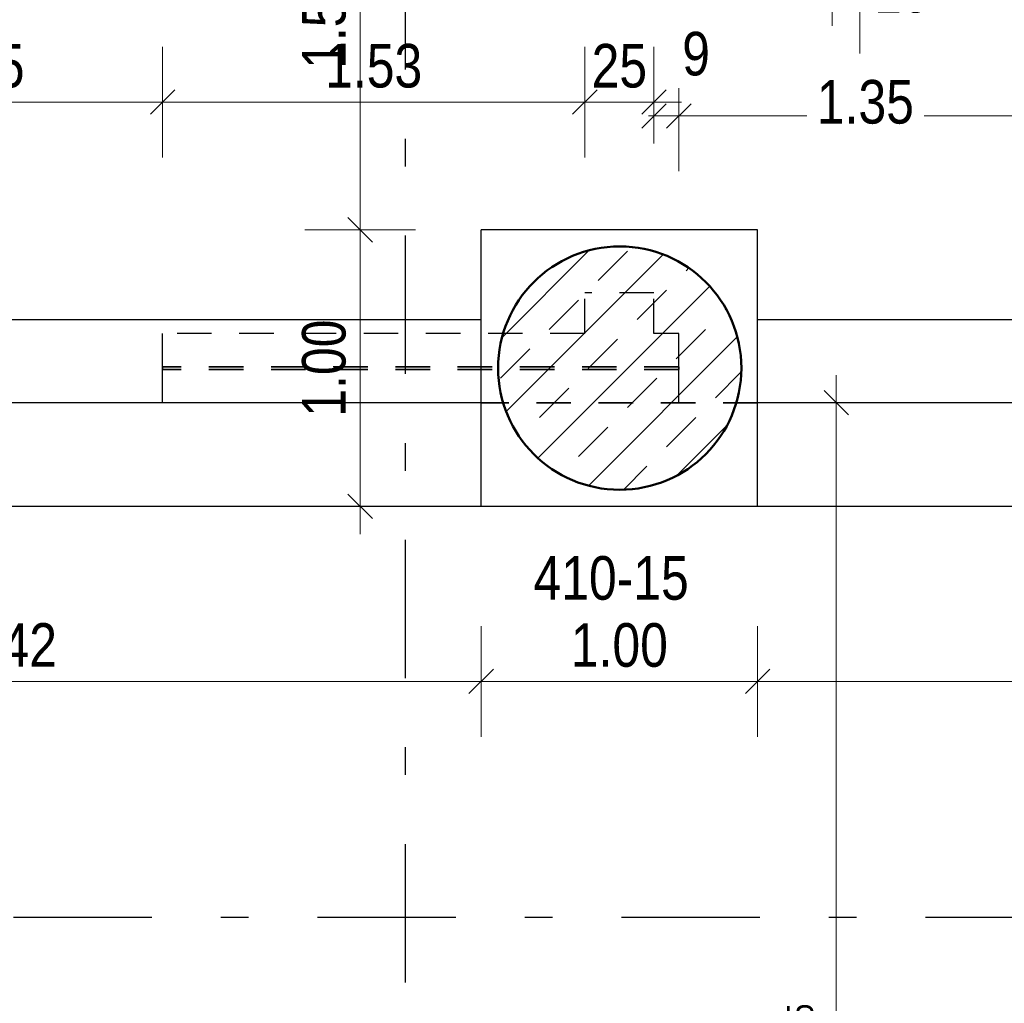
# Model space of a CAD drawing. Header units: millimetres. Extents: x -50 to 85, y 0 to 206.
# Tile 25 of 152: x 9.29 to 12.85, y 19.24 to 22.79. Entities that reach past the tile are written whole.
import ezdxf

# ---------------------------------------------------------------- set-up
doc = ezdxf.new("R2010")
doc.units = ezdxf.units.MM
doc.linetypes.add('DASHDOTX2', pattern=[2, 1, -0.5, 0, -0.5])
doc.linetypes.add('HIDDEN', pattern=[0.375, 0.25, -0.125])
for name, color, linetype, lineweight in [('Achsen', 7, 'Continuous', 20), ('Schraffuren', 7, 'Continuous', 20), ('Verdeckte Kanten', 7, 'Continuous', 20)]:
    doc.layers.add(name, color=color, linetype=linetype, lineweight=lineweight)
doc.styles.add('Arial Narrow', font='ARIALN.TTF')
doc.dimstyles.new('Arch_Strakon_dimstyle', dxfattribs={"dimtxt": 15.75, "dimasz": 1, "dimexe": 1.25, "dimexo": 0.0625, "dimgap": 1, "dimtad": 0, "dimdec": 5, "dimzin": 12, "dimdsep": 46, "dimtxsty": 'Arial Narrow', "dimblk": 'Arrowhead_Tick', "dimsah": 1, "dimcen": 0, "dimse1": 1, "dimse2": 1, "dimclrd": 6, "dimclrt": 2, "dimazin": 0, "dimtfac": 1, "dimtdec": 4, "dimtmove": 0, "dimatfit": 3, "dimldrblk": 'NONE', "dimfxl": 1, "dimtvp": 1, "dimtolj": 1, "dimtzin": 0, "dimlwd": 13, "dimarcsym": 2})

# ---------------------------------------------------------------- blocks, each defined once
blk = doc.blocks.new('Arrowhead_Tick')
at = {"color": 0, "linetype": 'Continuous', "lineweight": -2}
for p, q in [((0, 20), (0, -10)), ((-1, 0), (0, 0)), ((10, 0), (0, 0))]:
    blk.add_line(p, q, dxfattribs=at)
at = {"color": 2, "linetype": 'Continuous', "lineweight": 35}
blk.add_line((4.42, 4.42), (-4.42, -4.42), dxfattribs=at)
blk = doc.blocks.new('*D88')
at = {"color": 6, "linetype": 'Continuous', "lineweight": 13}
blk.add_line((7.5511, 20.4004), (10.9515, 20.4004), dxfattribs=at)
at = {"layer": 'Defpoints', "color": 0}
for p in [(7.5411, 21.033), (10.9615, 21.033), (10.9615, 20.4004)]:
    blk.add_point(p, dxfattribs=at)
at = {"color": 6, "lineweight": 13, "xscale": 0.01, "yscale": 0.01, "zscale": 0.01}
for p, rotation in [((10.9615, 20.4004), 359.9999999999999), ((7.5411, 20.4004), 179.9999999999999)]:
    blk.add_blockref('Arrowhead_Tick', p, dxfattribs=dict(at, rotation=rotation))
at = {"color": 2, "lineweight": 35, "insert": (9.2513, 20.5308), "char_height": 0.1575, "attachment_point": 5, "style": 'Arial Narrow'}
blk.add_mtext('\\A1;3.42', dxfattribs=at)
blk = doc.blocks.new('_None')
blk = doc.blocks.new('*D89')
at = {"color": 6, "linetype": 'Continuous', "lineweight": 13}
blk.add_line((10.9715, 20.4004), (11.9515, 20.4004), dxfattribs=at)
at = {"layer": 'Defpoints', "color": 0}
for p in [(10.9615, 21.033), (11.9615, 21.033), (11.9615, 20.4004)]:
    blk.add_point(p, dxfattribs=at)
at = {"color": 6, "lineweight": 13, "xscale": 0.01, "yscale": 0.01, "zscale": 0.01}
blk.add_blockref('Arrowhead_Tick', (11.9615, 20.4004), dxfattribs=at)
at = {"color": 6, "lineweight": 13, "xscale": 0.01, "yscale": 0.01, "zscale": 0.01, "rotation": 180}
blk.add_blockref('Arrowhead_Tick', (10.9615, 20.4004), dxfattribs=at)
at = {"color": 2, "lineweight": 35, "insert": (11.4615, 20.5308), "char_height": 0.1575, "attachment_point": 5, "style": 'Arial Narrow'}
blk.add_mtext('\\A1;1.00', dxfattribs=at)
blk = doc.blocks.new('*D90')
at = {"color": 6, "linetype": 'Continuous', "lineweight": 13}
blk.add_line((11.9715, 20.4004), (14.239, 20.4004), dxfattribs=at)
at = {"layer": 'Defpoints', "color": 0}
for p in [(11.9615, 21.033), (14.249, 21.033), (14.249, 20.4004)]:
    blk.add_point(p, dxfattribs=at)
at = {"color": 6, "lineweight": 13, "xscale": 0.01, "yscale": 0.01, "zscale": 0.01}
for p, rotation in [((14.249, 20.4004), 359.9999999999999), ((11.9615, 20.4004), 179.9999999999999)]:
    blk.add_blockref('Arrowhead_Tick', p, dxfattribs=dict(at, rotation=rotation))
at = {"color": 2, "lineweight": 35, "insert": (13.1052, 20.5308), "char_height": 0.1575, "attachment_point": 5, "style": 'Arial Narrow'}
blk.add_mtext('\\A1;2.29', dxfattribs=at)
blk = doc.blocks.new('*D179')
at = {"layer": 'Achsen', "color": 6, "linetype": 'Continuous', "lineweight": 13}
for p, q in [((12.2215, 22.8699), (12.2115, 22.8699)), ((12.2315, 22.8699), (12.3315, 22.8699)), ((12.3415, 22.8699), (12.3515, 22.8699))]:
    blk.add_line(p, q, dxfattribs=at)
at = {"layer": 'Defpoints', "color": 0}
for p in [(12.2315, 23.3302), (12.3315, 23.3302), (12.3315, 22.8699)]:
    blk.add_point(p, dxfattribs=at)
at = {"layer": 'Achsen', "color": 6, "lineweight": 13, "xscale": 0.01, "yscale": 0.01, "zscale": 0.01}
blk.add_blockref('Arrowhead_Tick', (12.2315, 22.8699), dxfattribs=at)
at = {"layer": 'Achsen', "color": 6, "lineweight": 13, "xscale": 0.01, "yscale": 0.01, "zscale": 0.01, "rotation": 180}
blk.add_blockref('Arrowhead_Tick', (12.3315, 22.8699), dxfattribs=at)
at = {"layer": 'Achsen', "color": 2, "lineweight": 35, "insert": (12.4832, 22.8961), "char_height": 0.1575, "attachment_point": 5, "style": 'Arial Narrow'}
blk.add_mtext('\\A1;10', dxfattribs=at)
blk = doc.blocks.new('*D194')
at = {"color": 6, "linetype": 'Continuous', "lineweight": 13}
blk.add_line((12.2463, 16.6614), (12.2463, 21.398), dxfattribs=at)
at = {"layer": 'Defpoints', "color": 0}
for p in [(6.9161, 21.408), (12.2463, 21.408), (11.589, 16.6514)]:
    blk.add_point(p, dxfattribs=at)
at = {"color": 6, "lineweight": 13, "xscale": 0.01, "yscale": 0.01, "zscale": 0.01}
for p, rotation in [((12.2463, 21.408), 89.99999999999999), ((12.2463, 16.6514), 270)]:
    blk.add_blockref('Arrowhead_Tick', p, dxfattribs=dict(at, rotation=rotation))
at = {"color": 2, "lineweight": 35, "insert": (12.1162, 19.0297), "char_height": 0.1575, "attachment_point": 5, "rotation": 90, "style": 'Arial Narrow'}
blk.add_mtext('\\A1;4.75{\\A1;\\H.6x;\\S5;}', dxfattribs=at)
blk = doc.blocks.new('*D298')
at = {"color": 6, "linetype": 'Continuous', "lineweight": 13}
blk.add_line((8.469, 22.4947), (9.799, 22.4947), dxfattribs=at)
at = {"layer": 'Defpoints', "color": 0}
for p in [(9.809, 22.4947), (9.809, 21.658), (8.459, 21.408)]:
    blk.add_point(p, dxfattribs=at)
at = {"color": 6, "lineweight": 13, "xscale": 0.01, "yscale": 0.01, "zscale": 0.01}
blk.add_blockref('Arrowhead_Tick', (9.809, 22.4947), dxfattribs=at)
at = {"color": 6, "lineweight": 13, "xscale": 0.01, "yscale": 0.01, "zscale": 0.01, "rotation": 180}
blk.add_blockref('Arrowhead_Tick', (8.459, 22.4947), dxfattribs=at)
at = {"color": 2, "lineweight": 35, "insert": (9.134, 22.6251), "char_height": 0.1575, "attachment_point": 5, "style": 'Arial Narrow'}
blk.add_mtext('\\A1;1.35', dxfattribs=at)
blk = doc.blocks.new('*D299')
at = {"color": 6, "linetype": 'Continuous', "lineweight": 13}
blk.add_line((9.819, 22.4947), (11.3265, 22.4947), dxfattribs=at)
at = {"layer": 'Defpoints', "color": 0}
for p in [(11.3365, 22.4947), (11.3365, 21.8052), (9.809, 21.658)]:
    blk.add_point(p, dxfattribs=at)
at = {"color": 6, "lineweight": 13, "xscale": 0.01, "yscale": 0.01, "zscale": 0.01}
blk.add_blockref('Arrowhead_Tick', (11.3365, 22.4947), dxfattribs=at)
at = {"color": 6, "lineweight": 13, "xscale": 0.01, "yscale": 0.01, "zscale": 0.01, "rotation": 180}
blk.add_blockref('Arrowhead_Tick', (9.809, 22.4947), dxfattribs=at)
at = {"color": 2, "lineweight": 35, "insert": (10.5727, 22.6251), "char_height": 0.1575, "attachment_point": 5, "style": 'Arial Narrow'}
blk.add_mtext('\\A1;1.53', dxfattribs=at)
blk = doc.blocks.new('*D300')
at = {"color": 6, "linetype": 'Continuous', "lineweight": 13}
blk.add_line((11.3465, 22.4947), (11.5765, 22.4947), dxfattribs=at)
at = {"layer": 'Defpoints', "color": 0}
for p in [(11.5865, 22.4947), (11.3365, 21.8052), (11.5865, 21.8052)]:
    blk.add_point(p, dxfattribs=at)
at = {"color": 6, "lineweight": 13, "xscale": 0.01, "yscale": 0.01, "zscale": 0.01}
blk.add_blockref('Arrowhead_Tick', (11.5865, 22.4947), dxfattribs=at)
at = {"color": 6, "lineweight": 13, "xscale": 0.01, "yscale": 0.01, "zscale": 0.01, "rotation": 180}
blk.add_blockref('Arrowhead_Tick', (11.3365, 22.4947), dxfattribs=at)
at = {"color": 2, "lineweight": 35, "insert": (11.4615, 22.6251), "char_height": 0.1575, "attachment_point": 5, "style": 'Arial Narrow'}
blk.add_mtext('\\A1;25', dxfattribs=at)
blk = doc.blocks.new('*D301')
at = {"color": 6, "linetype": 'Continuous', "lineweight": 13}
for p, q in [((11.5765, 22.4447), (11.5665, 22.4447)), ((11.5865, 22.4447), (11.6765, 22.4447)), ((11.6865, 22.4447), (11.6965, 22.4447))]:
    blk.add_line(p, q, dxfattribs=at)
at = {"layer": 'Defpoints', "color": 0}
for p in [(11.6765, 22.4447), (11.5865, 21.8052), (11.6765, 21.408)]:
    blk.add_point(p, dxfattribs=at)
at = {"color": 6, "lineweight": 13, "xscale": 0.01, "yscale": 0.01, "zscale": 0.01}
blk.add_blockref('Arrowhead_Tick', (11.5865, 22.4447), dxfattribs=at)
at = {"color": 6, "lineweight": 13, "xscale": 0.01, "yscale": 0.01, "zscale": 0.01, "rotation": 180}
blk.add_blockref('Arrowhead_Tick', (11.6765, 22.4447), dxfattribs=at)
at = {"color": 2, "lineweight": 35, "insert": (11.739, 22.6688), "char_height": 0.1575, "attachment_point": 5, "style": 'Arial Narrow'}
blk.add_mtext('\\A1;9', dxfattribs=at)
blk = doc.blocks.new('*D302')
at = {"color": 6, "linetype": 'Continuous', "lineweight": 13}
for p, q in [((11.6865, 22.4447), (12.1392, 22.4447)), ((13.0165, 22.4447), (12.5637, 22.4447))]:
    blk.add_line(p, q, dxfattribs=at)
at = {"layer": 'Defpoints', "color": 0}
for p in [(13.0265, 22.4447), (13.0265, 21.658), (11.6765, 21.408)]:
    blk.add_point(p, dxfattribs=at)
at = {"color": 6, "lineweight": 13, "xscale": 0.01, "yscale": 0.01, "zscale": 0.01}
blk.add_blockref('Arrowhead_Tick', (13.0265, 22.4447), dxfattribs=at)
at = {"color": 6, "lineweight": 13, "xscale": 0.01, "yscale": 0.01, "zscale": 0.01, "rotation": 180}
blk.add_blockref('Arrowhead_Tick', (11.6765, 22.4447), dxfattribs=at)
at = {"color": 2, "lineweight": 35, "insert": (12.3515, 22.4947), "char_height": 0.1575, "attachment_point": 5, "style": 'Arial Narrow'}
blk.add_mtext('\\A1;1.35', dxfattribs=at)
blk = doc.blocks.new('*D337')
at = {"color": 6, "linetype": 'Continuous', "lineweight": 13}
blk.add_line((10.5237, 21.043), (10.5237, 22.023), dxfattribs=at)
at = {"layer": 'Defpoints', "color": 0}
for p in [(10.5237, 22.033), (10.9615, 22.033), (10.9615, 21.033)]:
    blk.add_point(p, dxfattribs=at)
at = {"color": 6, "lineweight": 13, "xscale": 0.01, "yscale": 0.01, "zscale": 0.01}
for p, rotation in [((10.5237, 22.033), 90), ((10.5237, 21.033), 270)]:
    blk.add_blockref('Arrowhead_Tick', p, dxfattribs=dict(at, rotation=rotation))
at = {"color": 2, "lineweight": 35, "insert": (10.3933, 21.533), "char_height": 0.1575, "attachment_point": 5, "rotation": 90, "style": 'Arial Narrow'}
blk.add_mtext('\\A1;1.00', dxfattribs=at)
blk = doc.blocks.new('*D338')
at = {"color": 6, "linetype": 'Continuous', "lineweight": 13}
blk.add_line((10.5237, 22.043), (10.5237, 23.598), dxfattribs=at)
at = {"layer": 'Defpoints', "color": 0}
for p in [(7.2161, 23.608), (10.5237, 23.608), (10.9615, 22.033)]:
    blk.add_point(p, dxfattribs=at)
at = {"color": 6, "lineweight": 13, "xscale": 0.01, "yscale": 0.01, "zscale": 0.01}
for p, rotation in [((10.5237, 23.608), 90), ((10.5237, 22.033), 270)]:
    blk.add_blockref('Arrowhead_Tick', p, dxfattribs=dict(at, rotation=rotation))
at = {"color": 2, "lineweight": 35, "insert": (10.3933, 22.8205), "char_height": 0.1575, "attachment_point": 5, "rotation": 90, "style": 'Arial Narrow'}
blk.add_mtext('\\A1;1.57{\\A1;\\H.6x;\\S5;}', dxfattribs=at)
blk = doc.blocks.new('*D374')
at = {"color": 6, "linetype": 'Continuous', "lineweight": 13}
blk.add_line((10.6965, 22.9199), (12.2215, 22.9199), dxfattribs=at)
at = {"layer": 'Defpoints', "color": 0}
for p in [(10.6865, 23.608), (12.2315, 23.3302), (12.2315, 22.9199)]:
    blk.add_point(p, dxfattribs=at)
at = {"color": 6, "lineweight": 13, "xscale": 0.01, "yscale": 0.01, "zscale": 0.01}
blk.add_blockref('Arrowhead_Tick', (12.2315, 22.9199), dxfattribs=at)
at = {"color": 6, "lineweight": 13, "xscale": 0.01, "yscale": 0.01, "zscale": 0.01, "rotation": 180}
blk.add_blockref('Arrowhead_Tick', (10.6865, 22.9199), dxfattribs=at)
at = {"color": 2, "lineweight": 35, "insert": (11.459, 23.0503), "char_height": 0.1575, "attachment_point": 5, "style": 'Arial Narrow'}
blk.add_mtext('\\A1;1.54{\\A1;\\H.6x;\\S5;}', dxfattribs=at)

msp = doc.modelspace()

# ---------------------------------------------------------------- hatches: boundary and pattern name
at = {"layer": 'Schraffuren', "lineweight": 13}
h = msp.add_hatch(dxfattribs=at)
h.set_pattern_fill('bB', color=6, scale=0.01, angle=45, style=0, pattern_type=2)
h.set_pattern_definition([(45, (0, 0), (-0.1414214, 0.1414214), [0.15, -0.1]), (45, (-0.07071, 0.07071), (-0.1414214, 0.1414214), [])])
h.paths.add_polyline_path([(11.9028892, 21.5329653), (11.9028492, 21.5388978), (11.9027292, 21.5448291), (11.9025293, 21.5507583), (11.9022494, 21.5566843), (11.9018897, 21.562606), (11.9014502, 21.5685222), (11.9009309, 21.574432), (11.900332, 21.5803343), (11.8996535, 21.586228), (11.8988957, 21.5921119), (11.8980586, 21.5979852), (11.8971424, 21.6038466), (11.8961473, 21.6096951), (11.8950733, 21.6155296), (11.8939209, 21.6213492), (11.89269, 21.6271527), (11.891381, 21.6329391), (11.8899942, 21.6387072), (11.8885296, 21.6444562), (11.8869877, 21.6501849), (11.8853687, 21.6558923), (11.8836729, 21.6615773), (11.8819006, 21.667239), (11.8800522, 21.6728763), (11.8781278, 21.6784881), (11.876128, 21.6840734), (11.8740531, 21.6896313), (11.8719034, 21.6951607), (11.8696794, 21.7006607), (11.8673814, 21.7061301), (11.8650099, 21.7115681), (11.8625653, 21.7169735), (11.860048, 21.7223456), (11.8574585, 21.7276832), (11.8547973, 21.7329854), (11.8520649, 21.7382512), (11.8492617, 21.7434798), (11.8463882, 21.74867), (11.843445, 21.7538211), (11.8404327, 21.758932), (11.8373517, 21.7640018), (11.8342026, 21.7690296), (11.8309861, 21.7740145), (11.8277026, 21.7789555), (11.8243528, 21.7838519), (11.8209373, 21.7887026), (11.8174567, 21.7935069), (11.8139116, 21.7982638), (11.8103027, 21.8029724), (11.8066307, 21.807632), (11.8028962, 21.8122416), (11.7990998, 21.8168005), (11.7952424, 21.8213078), (11.7913245, 21.8257626), (11.7873469, 21.8301643), (11.7833103, 21.8345118), (11.7792155, 21.8388046), (11.7750632, 21.8430418), (11.7708541, 21.8472226), (11.766589, 21.8513463), (11.7622687, 21.855412), (11.757894, 21.8594192), (11.7534657, 21.863367), (11.7489845, 21.8672548), (11.7444514, 21.8710818), (11.739867, 21.8748473), (11.7352323, 21.8785507), (11.7305481, 21.8821912), (11.7258152, 21.8857683), (11.7210345, 21.8892812), (11.7162069, 21.8927293), (11.7113333, 21.8961121), (11.7064144, 21.8994288), (11.7014513, 21.9026789), (11.6964449, 21.9058618), (11.6913959, 21.9089768), (11.6863055, 21.9120236), (11.6811744, 21.9150014), (11.6760036, 21.9179098), (11.6707941, 21.9207482), (11.6655468, 21.9235161), (11.6602627, 21.926213), (11.6549426, 21.9288384), (11.6495877, 21.9313918), (11.6441988, 21.9338728), (11.638777, 21.9362809), (11.6333231, 21.9386157), (11.6278383, 21.9408768), (11.6223235, 21.9430637), (11.6167798, 21.9451761), (11.611208, 21.9472135), (11.6056093, 21.9491756), (11.5999846, 21.951062), (11.5943351, 21.9528724), (11.5886616, 21.9546065), (11.5829652, 21.956264), (11.5772471, 21.9578445), (11.5715081, 21.9593477), (11.5657494, 21.9607734), (11.559972, 21.9621214), (11.5541769, 21.9633913), (11.5483653, 21.964583), (11.5425381, 21.9656962), (11.5366964, 21.9667308), (11.5308413, 21.9676865), (11.5249738, 21.9685632), (11.5190951, 21.9693607), (11.5132062, 21.9700788), (11.5073081, 21.9707175), (11.5014019, 21.9712766), (11.4954887, 21.971756), (11.4895696, 21.9721557), (11.4836457, 21.9724755), (11.4777179, 21.9727154), (11.4717875, 21.9728753), (11.4658555, 21.9729553), (11.4599229, 21.9729553), (11.4539909, 21.9728753), (11.4480605, 21.9727154), (11.4421327, 21.9724755), (11.4362088, 21.9721557), (11.4302897, 21.971756), (11.4243765, 21.9712766), (11.4184703, 21.9707175), (11.4125722, 21.9700788), (11.4066833, 21.9693607), (11.4008046, 21.9685632), (11.3949371, 21.9676865), (11.389082, 21.9667308), (11.3832404, 21.9656962), (11.3774132, 21.964583), (11.3716015, 21.9633913), (11.3658064, 21.9621214), (11.360029, 21.9607734), (11.3542703, 21.9593477), (11.3485314, 21.9578445), (11.3428132, 21.956264), (11.3371168, 21.9546065), (11.3314434, 21.9528724), (11.3257938, 21.951062), (11.3201691, 21.9491756), (11.3145704, 21.9472135), (11.3089986, 21.9451761), (11.3034549, 21.9430637), (11.2979401, 21.9408768), (11.2924553, 21.9386157), (11.2870014, 21.9362809), (11.2815796, 21.9338728), (11.2761907, 21.9313918), (11.2708358, 21.9288384), (11.2655157, 21.926213), (11.2602316, 21.9235161), (11.2549843, 21.9207482), (11.2497748, 21.9179098), (11.244604, 21.9150014), (11.2394729, 21.9120236), (11.2343825, 21.9089768), (11.2293335, 21.9058618), (11.2243271, 21.9026789), (11.219364, 21.8994288), (11.2144452, 21.8961121), (11.2095715, 21.8927293), (11.2047439, 21.8892812), (11.1999632, 21.8857683), (11.1952303, 21.8821912), (11.1905461, 21.8785507), (11.1859114, 21.8748473), (11.181327, 21.8710818), (11.1767939, 21.8672548), (11.1723127, 21.863367), (11.1678844, 21.8594192), (11.1635097, 21.855412), (11.1591894, 21.8513463), (11.1549243, 21.8472226), (11.1507152, 21.8430418), (11.1465629, 21.8388046), (11.1424681, 21.8345118), (11.1384315, 21.8301643), (11.1344539, 21.8257626), (11.130536, 21.8213078), (11.1266786, 21.8168005), (11.1228822, 21.8122416), (11.1191477, 21.807632), (11.1154757, 21.8029724), (11.1118668, 21.7982638), (11.1083217, 21.7935069), (11.1048411, 21.7887026), (11.1014256, 21.7838519), (11.0980758, 21.7789555), (11.0947923, 21.7740145), (11.0915758, 21.7690296), (11.0884267, 21.7640018), (11.0853457, 21.758932), (11.0823334, 21.7538211), (11.0793902, 21.74867), (11.0765168, 21.7434798), (11.0737135, 21.7382512), (11.0709811, 21.7329854), (11.0683199, 21.7276832), (11.0657304, 21.7223456), (11.0632131, 21.7169735), (11.0607685, 21.7115681), (11.058397, 21.7061301), (11.056099, 21.7006607), (11.053875, 21.6951607), (11.0517253, 21.6896313), (11.0496504, 21.6840734), (11.0476506, 21.6784881), (11.0457263, 21.6728763), (11.0438778, 21.667239), (11.0421055, 21.6615773), (11.0404097, 21.6558923), (11.0387907, 21.6501849), (11.0372488, 21.6444562), (11.0357842, 21.6387072), (11.0343974, 21.6329391), (11.0330884, 21.6271527), (11.0318575, 21.6213492), (11.0307051, 21.6155296), (11.0296311, 21.6096951), (11.028636, 21.6038466), (11.0277198, 21.5979852), (11.0268827, 21.5921119), (11.0261249, 21.586228), (11.0254464, 21.5803343), (11.0248475, 21.574432), (11.0243283, 21.5685222), (11.0238887, 21.562606), (11.023529, 21.5566843), (11.0232491, 21.5507583), (11.0230492, 21.5448291), (11.0229292, 21.5388978), (11.0228892, 21.5329653), (11.0229292, 21.5270329), (11.0230492, 21.5211015), (11.0232491, 21.5151723), (11.023529, 21.5092463), (11.0238887, 21.5033247), (11.0243283, 21.4974084), (11.0248475, 21.4914986), (11.0254464, 21.4855963), (11.0261249, 21.4797027), (11.0268827, 21.4738187), (11.0277198, 21.4679455), (11.028636, 21.4620841), (11.0296311, 21.4562356), (11.0307051, 21.450401), (11.0318575, 21.4445814), (11.0330884, 21.4387779), (11.0343974, 21.4329916), (11.0357842, 21.4272234), (11.0372488, 21.4214744), (11.0387907, 21.4157457), (11.0404097, 21.4100383), (11.0421055, 21.4043533), (11.0438778, 21.3986916), (11.0457263, 21.3930544), (11.0476506, 21.3874426), (11.0496504, 21.3818572), (11.0517253, 21.3762993), (11.053875, 21.3707699), (11.056099, 21.36527), (11.058397, 21.3598005), (11.0607685, 21.3543626), (11.0632131, 21.3489571), (11.0657304, 21.3435851), (11.0683199, 21.3382475), (11.0709811, 21.3329452), (11.0737135, 21.3276794), (11.0765168, 21.3224509), (11.0793902, 21.3172606), (11.0823334, 21.3121096), (11.0853457, 21.3069987), (11.0884267, 21.3019289), (11.0915758, 21.2969011), (11.0947923, 21.2919162), (11.0980758, 21.2869751), (11.1014256, 21.2820787), (11.1048411, 21.277228), (11.1083217, 21.2724237), (11.1118668, 21.2676669), (11.1154757, 21.2629582), (11.1191477, 21.2582986), (11.1228822, 21.253689), (11.1266786, 21.2491301), (11.130536, 21.2446228), (11.1344539, 21.240168), (11.1384315, 21.2357664), (11.1424681, 21.2314188), (11.1465629, 21.227126), (11.1507152, 21.2228888), (11.1549243, 21.218708), (11.1591894, 21.2145844), (11.1635097, 21.2105186), (11.1678844, 21.2065114), (11.1723127, 21.2025636), (11.1767939, 21.1986758), (11.181327, 21.1948488), (11.1859114, 21.1910833), (11.1905461, 21.18738), (11.1952303, 21.1837394), (11.1999632, 21.1801624), (11.2047439, 21.1766495), (11.2095715, 21.1732013), (11.2144452, 21.1698186), (11.219364, 21.1665019), (11.2243271, 21.1632518), (11.2293335, 21.1600689), (11.2343825, 21.1569538), (11.2394729, 21.153907), (11.244604, 21.1509292), (11.2497748, 21.1480208), (11.2549843, 21.1451825), (11.2602316, 21.1424146), (11.2655157, 21.1397177), (11.2708358, 21.1370923), (11.2761907, 21.1345388), (11.2815796, 21.1320578), (11.2870014, 21.1296497), (11.2924553, 21.1273149), (11.2979401, 21.1250538), (11.3034549, 21.1228669), (11.3089986, 21.1207546), (11.3145704, 21.1187172), (11.3201691, 21.1167551), (11.3257938, 21.1148686), (11.3314434, 21.1130582), (11.3371168, 21.1113241), (11.3428132, 21.1096667), (11.3485314, 21.1080862), (11.3542703, 21.1065829), (11.360029, 21.1051572), (11.3658064, 21.1038092), (11.3716015, 21.1025393), (11.3774132, 21.1013476), (11.3832404, 21.1002344), (11.389082, 21.0991998), (11.3949371, 21.0982441), (11.4008046, 21.0973675), (11.4066833, 21.09657), (11.4125722, 21.0958518), (11.4184703, 21.0952131), (11.4243765, 21.094654), (11.4302897, 21.0941746), (11.4362088, 21.093775), (11.4421327, 21.0934552), (11.4480605, 21.0932153), (11.4539909, 21.0930553), (11.4599229, 21.0929753), (11.4658555, 21.0929753), (11.4717875, 21.0930553), (11.4777179, 21.0932153), (11.4836457, 21.0934552), (11.4895696, 21.093775), (11.4954887, 21.0941746), (11.5014019, 21.094654), (11.5073081, 21.0952131), (11.5132062, 21.0958518), (11.5190951, 21.09657), (11.5249738, 21.0973675), (11.5308413, 21.0982441), (11.5366964, 21.0991998), (11.5425381, 21.1002344), (11.5483653, 21.1013476), (11.5541769, 21.1025393), (11.559972, 21.1038092), (11.5657494, 21.1051572), (11.5715081, 21.1065829), (11.5772471, 21.1080862), (11.5829652, 21.1096667), (11.5886616, 21.1113241), (11.5943351, 21.1130582), (11.5999846, 21.1148686), (11.6056093, 21.1167551), (11.611208, 21.1187172), (11.6167798, 21.1207546), (11.6223235, 21.1228669), (11.6278383, 21.1250538), (11.6333231, 21.1273149), (11.638777, 21.1296497), (11.6441988, 21.1320578), (11.6495877, 21.1345388), (11.6549426, 21.1370923), (11.6602627, 21.1397177), (11.6655468, 21.1424146), (11.6707941, 21.1451825), (11.6760036, 21.1480208), (11.6811744, 21.1509292), (11.6863055, 21.153907), (11.6913959, 21.1569538), (11.6964449, 21.1600689), (11.7014513, 21.1632518), (11.7064144, 21.1665019), (11.7113333, 21.1698186), (11.7162069, 21.1732013), (11.7210345, 21.1766495), (11.7258152, 21.1801624), (11.7305481, 21.1837394), (11.7352323, 21.18738), (11.739867, 21.1910833), (11.7444514, 21.1948488), (11.7489845, 21.1986758), (11.7534657, 21.2025636), (11.757894, 21.2065114), (11.7622687, 21.2105186), (11.766589, 21.2145844), (11.7708541, 21.218708), (11.7750632, 21.2228888), (11.7792155, 21.227126), (11.7833103, 21.2314188), (11.7873469, 21.2357664), (11.7913245, 21.240168), (11.7952424, 21.2446228), (11.7990998, 21.2491301), (11.8028962, 21.253689), (11.8066307, 21.2582986), (11.8103027, 21.2629582), (11.8139116, 21.2676669), (11.8174567, 21.2724237), (11.8209373, 21.277228), (11.8243528, 21.2820787), (11.8277026, 21.2869751), (11.8309861, 21.2919162), (11.8342026, 21.2969011), (11.8373517, 21.3019289), (11.8404327, 21.3069987), (11.843445, 21.3121096), (11.8463882, 21.3172606), (11.8492617, 21.3224509), (11.8520649, 21.3276794), (11.8547973, 21.3329452), (11.8574585, 21.3382475), (11.860048, 21.3435851), (11.8625653, 21.3489571), (11.8650099, 21.3543626), (11.8673814, 21.3598005), (11.8696794, 21.36527), (11.8719034, 21.3707699), (11.8740531, 21.3762993), (11.876128, 21.3818572), (11.8781278, 21.3874426), (11.8800522, 21.3930544), (11.8819006, 21.3986916), (11.8836729, 21.4043533), (11.8853687, 21.4100383), (11.8869877, 21.4157457), (11.8885296, 21.4214744), (11.8899942, 21.4272234), (11.891381, 21.4329916), (11.89269, 21.4387779), (11.8939209, 21.4445814), (11.8950733, 21.450401), (11.8961473, 21.4562356), (11.8971424, 21.4620841), (11.8980586, 21.4679455), (11.8988957, 21.4738187), (11.8996535, 21.4797027), (11.900332, 21.4855963), (11.9009309, 21.4914986), (11.9014502, 21.4974084), (11.9018897, 21.5033247), (11.9022494, 21.5092463), (11.9025293, 21.5151723), (11.9027292, 21.5211015), (11.9028492, 21.5270329)])

# ---------------------------------------------------------------- linework, layer by layer
at = {"color": 3, "linetype": 'Continuous', "lineweight": 25}
for p, q in [((10.9614765, 21.0329653), (10.9614765, 22.0329653)), ((11.9614765, 22.032962), (10.9614765, 22.032962)), ((11.9614765, 21.0329653), (11.9614765, 22.0329653)), ((10.9614765, 21.707962), (7.5411209, 21.707962)), ((14.2489815, 21.707962), (11.9614765, 21.707962)), ((10.9614765, 21.407962), (7.5411209, 21.407962)), ((14.2489815, 21.407962), (11.9614765, 21.407962)), ((10.9614765, 21.032962), (7.5411209, 21.032962)), ((11.9614765, 21.032962), (10.9614765, 21.032962)), ((14.2489815, 21.032962), (11.9614765, 21.032962))]:
    msp.add_line(p, q, dxfattribs=at)
at = {"color": 4, "linetype": 'Continuous', "lineweight": 50}
msp.add_circle((11.4628892, 21.5329653), 0.44, dxfattribs=at)
at = {"layer": 'Achsen', "color": 3, "linetype": 'DASHDOTX2', "lineweight": 25, "ltscale": 0.5}
for p, q in [((10.6865329, 38.5121345), (10.6865329, 11.4840961)), ((3.7695329, 19.547962), (49.4444282, 19.547962))]:
    msp.add_line(p, q, dxfattribs=at)
at = {"layer": 'Verdeckte Kanten', "color": 3, "linetype": 'HIDDEN', "lineweight": 25, "ltscale": 0.5}
for p, q in [((11.5864899, 21.8051921), (11.3364899, 21.8051921)), ((11.3364899, 21.6579653), (11.3364899, 21.8051921)), ((11.5864899, 21.6579653), (11.5864899, 21.8051921)), ((9.8089739, 21.537962), (9.8089739, 21.6579653)), ((11.3364899, 21.657962), (9.8089739, 21.657962)), ((11.6764788, 21.657962), (11.5864899, 21.657962)), ((11.6764788, 21.537962), (11.6764788, 21.6579653)), ((9.8089739, 21.4079653), (9.8089739, 21.527962)), ((11.6764788, 21.4079653), (11.6764788, 21.527962))]:
    msp.add_line(p, q, dxfattribs=at)
at = {"layer": 'Verdeckte Kanten', "color": 2, "linetype": 'HIDDEN', "lineweight": 35, "ltscale": 0.5}
for p, q in [((11.6764788, 21.537962), (9.8089739, 21.537962)), ((9.8089739, 21.527962), (9.8089739, 21.537962)), ((11.6764788, 21.527962), (9.8089739, 21.527962)), ((11.6764788, 21.527962), (11.6764788, 21.537962)), ((11.9614765, 21.407962), (10.9614765, 21.407962))]:
    msp.add_line(p, q, dxfattribs=at)

# ---------------------------------------------------------------- texts
at = {"layer": 'Schraffuren', "color": 2, "lineweight": 35, "style": 'Arial Narrow'}
msp.add_text('410-15', height=0.1575, dxfattribs=at).set_placement((11.1508664, 20.6956077))

# ---------------------------------------------------------------- dimensions: what is measured, and where the dimension line sits
at = {"lineweight": 35}
for base, p1, p2, text, picture, middle in [((10.5237407, 23.607962), (10.9614765, 22.032962), (7.2161202, 23.607962), '1.57{\\A1;\\H.6x;\\S5;}', '*D338', (10.5237407, 22.820462)), ((10.5237407, 22.032962), (10.9614765, 21.032962), (10.9614765, 22.032962), '1.00', '*D337', (10.5237407, 21.532962)), ((12.2462914, 21.4079653), (11.5889895, 16.6513864), (6.9161202, 21.4079653), '4.75{\\A1;\\H.6x;\\S5;}', '*D194', (12.2462914, 19.0296759))]:
    dim = msp.add_linear_dim(base=base, p1=p1, p2=p2, angle=90, text=text, dimstyle='Arch_Strakon_dimstyle', override={"dimscale": 0.01, "dimtxt": 15.75, "dimasz": 1, "dimgap": 5, "dimtad": 1, "dimjust": 0, "dimtih": 0, "dimtoh": 0, "dimdec": 5, "dimdsep": 46, "dimtxsty": 'Arial Narrow', "dimclrd": 6, "dimclrt": 2, "dimtix": 1, "dimtofl": 255, "dimtmove": 0, "dimatfit": 2, "dimfxl": 0, "dimfxlon": 0, "dimtvp": 31.746032, "dimlwd": 13}, dxfattribs=at)
    dim.commit()
    dim.dimension.update_dxf_attribs({"geometry": picture, "text_midpoint": middle, "dimtype": 160})
for base, p1, p2, text, override, picture, middle in [((12.2314899, 22.9199135), (10.6865329, 23.607962), (12.2314899, 23.3302022), '1.54{\\A1;\\H.6x;\\S5;}', {"dimscale": 0.01, "dimtxt": 15.75, "dimasz": 1, "dimgap": 5, "dimtad": 1, "dimjust": 0, "dimtih": 0, "dimtoh": 0, "dimdec": 5, "dimdsep": 46, "dimtxsty": 'Arial Narrow', "dimclrd": 6, "dimclrt": 2, "dimtix": 1, "dimtofl": 255, "dimtmove": 0, "dimatfit": 2, "dimfxl": 0, "dimfxlon": 0, "dimtvp": 31.746032, "dimlwd": 13}, '*D374', (11.4590114, 22.9199135)), ((11.6764788, 22.4446928), (11.5864899, 21.8051921), (11.6764788, 21.4079653), '9', {"dimscale": 0.01, "dimtxt": 15.75, "dimasz": 1, "dimgap": 5, "dimtad": 0, "dimjust": 0, "dimtih": 0, "dimtoh": 0, "dimdec": 5, "dimdsep": 46, "dimtxsty": 'Arial Narrow', "dimclrd": 6, "dimclrt": 2, "dimtix": 0, "dimtofl": 255, "dimtmove": 2, "dimatfit": 2, "dimfxl": 0, "dimfxlon": 0, "dimtvp": 31.746032, "dimlwd": 13}, '*D301', (11.7390464, 22.668763)), ((9.8089739, 22.4946928), (8.4589739, 21.4079653), (9.8089739, 21.6579653), '1.35', {"dimscale": 0.01, "dimtxt": 15.75, "dimasz": 1, "dimgap": 5, "dimtad": 1, "dimjust": 0, "dimtih": 0, "dimtoh": 0, "dimdec": 5, "dimdsep": 46, "dimtxsty": 'Arial Narrow', "dimclrd": 6, "dimclrt": 2, "dimtix": 1, "dimtofl": 255, "dimtmove": 0, "dimatfit": 2, "dimfxl": 0, "dimfxlon": 0, "dimtvp": 31.746032, "dimlwd": 13}, '*D298', (9.1339739, 22.4946928)), ((11.3364899, 22.4946928), (9.8089739, 21.6579653), (11.3364899, 21.8051921), '1.53', {"dimscale": 0.01, "dimtxt": 15.75, "dimasz": 1, "dimgap": 5, "dimtad": 1, "dimjust": 0, "dimtih": 0, "dimtoh": 0, "dimdec": 5, "dimdsep": 46, "dimtxsty": 'Arial Narrow', "dimclrd": 6, "dimclrt": 2, "dimtix": 1, "dimtofl": 255, "dimtmove": 0, "dimatfit": 2, "dimfxl": 0, "dimfxlon": 0, "dimtvp": 31.746032, "dimlwd": 13}, '*D299', (10.5727319, 22.4946928)), ((11.5864899, 22.4946928), (11.3364899, 21.8051921), (11.5864899, 21.8051921), '25', {"dimscale": 0.01, "dimtxt": 15.75, "dimasz": 1, "dimgap": 5, "dimtad": 1, "dimjust": 0, "dimtih": 0, "dimtoh": 0, "dimdec": 5, "dimdsep": 46, "dimtxsty": 'Arial Narrow', "dimclrd": 6, "dimclrt": 2, "dimtix": 1, "dimtofl": 255, "dimtmove": 0, "dimatfit": 2, "dimfxl": 0, "dimfxlon": 0, "dimtvp": 31.746032, "dimlwd": 13}, '*D300', (11.4614899, 22.4946928)), ((13.0264788, 22.4446928), (11.6764788, 21.4079653), (13.0264788, 21.657962), '1.35', {"dimscale": 0.01, "dimtxt": 15.75, "dimasz": 1, "dimgap": 5, "dimtad": 0, "dimjust": 0, "dimtih": 0, "dimtoh": 0, "dimdec": 5, "dimdsep": 46, "dimtxsty": 'Arial Narrow', "dimclrd": 6, "dimclrt": 2, "dimtix": 0, "dimtofl": 255, "dimtmove": 2, "dimatfit": 2, "dimfxl": 0, "dimfxlon": 0, "dimtvp": 31.746032, "dimlwd": 13}, '*D302', (12.3514788, 22.4946928)), ((10.9614765, 20.400406), (7.5411209, 21.032962), (10.9614765, 21.032962), '3.42', {"dimscale": 0.01, "dimtxt": 15.75, "dimasz": 1, "dimgap": 5, "dimtad": 1, "dimjust": 0, "dimtih": 0, "dimtoh": 0, "dimdec": 5, "dimdsep": 46, "dimtxsty": 'Arial Narrow', "dimclrd": 6, "dimclrt": 2, "dimtix": 1, "dimtofl": 255, "dimtmove": 0, "dimatfit": 2, "dimfxl": 0, "dimfxlon": 0, "dimtvp": 31.746032, "dimlwd": 13}, '*D88', (9.2512987, 20.400406)), ((11.9614765, 20.400406), (10.9614765, 21.032962), (11.9614765, 21.032962), '1.00', {"dimscale": 0.01, "dimtxt": 15.75, "dimasz": 1, "dimgap": 5, "dimtad": 1, "dimjust": 0, "dimtih": 0, "dimtoh": 0, "dimdec": 5, "dimdsep": 46, "dimtxsty": 'Arial Narrow', "dimclrd": 6, "dimclrt": 2, "dimtix": 1, "dimtofl": 255, "dimtmove": 0, "dimatfit": 2, "dimfxl": 0, "dimfxlon": 0, "dimtvp": 31.746032, "dimlwd": 13}, '*D89', (11.4614765, 20.400406)), ((14.2489815, 20.400406), (11.9614765, 21.032962), (14.2489815, 21.032962), '2.29', {"dimscale": 0.01, "dimtxt": 15.75, "dimasz": 1, "dimgap": 5, "dimtad": 1, "dimjust": 0, "dimtih": 0, "dimtoh": 0, "dimdec": 5, "dimdsep": 46, "dimtxsty": 'Arial Narrow', "dimclrd": 6, "dimclrt": 2, "dimtix": 1, "dimtofl": 255, "dimtmove": 0, "dimatfit": 2, "dimfxl": 0, "dimfxlon": 0, "dimtvp": 31.746032, "dimlwd": 13}, '*D90', (13.105229, 20.400406))]:
    dim = msp.add_linear_dim(base=base, p1=p1, p2=p2, text=text, dimstyle='Arch_Strakon_dimstyle', override=override, dxfattribs=at)
    dim.commit()
    dim.dimension.update_dxf_attribs({"geometry": picture, "text_midpoint": middle, "dimtype": 160})
at = {"layer": 'Achsen', "lineweight": 35}
dim = msp.add_linear_dim(base=(12.3314899, 22.8699135), p1=(12.2314899, 23.3302022), p2=(12.3314899, 23.3302022), text='10', dimstyle='Arch_Strakon_dimstyle', override={"dimscale": 0.01, "dimtxt": 15.75, "dimasz": 1, "dimgap": 5, "dimtad": 0, "dimjust": 0, "dimtih": 0, "dimtoh": 0, "dimdec": 5, "dimdsep": 46, "dimtxsty": 'Arial Narrow', "dimclrd": 6, "dimclrt": 2, "dimtix": 0, "dimtofl": 255, "dimtmove": 2, "dimatfit": 2, "dimfxl": 0, "dimfxlon": 0, "dimtvp": 31.746032, "dimlwd": 13}, dxfattribs=at)
dim.commit()
dim.dimension.update_dxf_attribs({"geometry": '*D179', "text_midpoint": (12.4831634, 22.8960719), "dimtype": 160})

doc.saveas('drawing.dxf')
